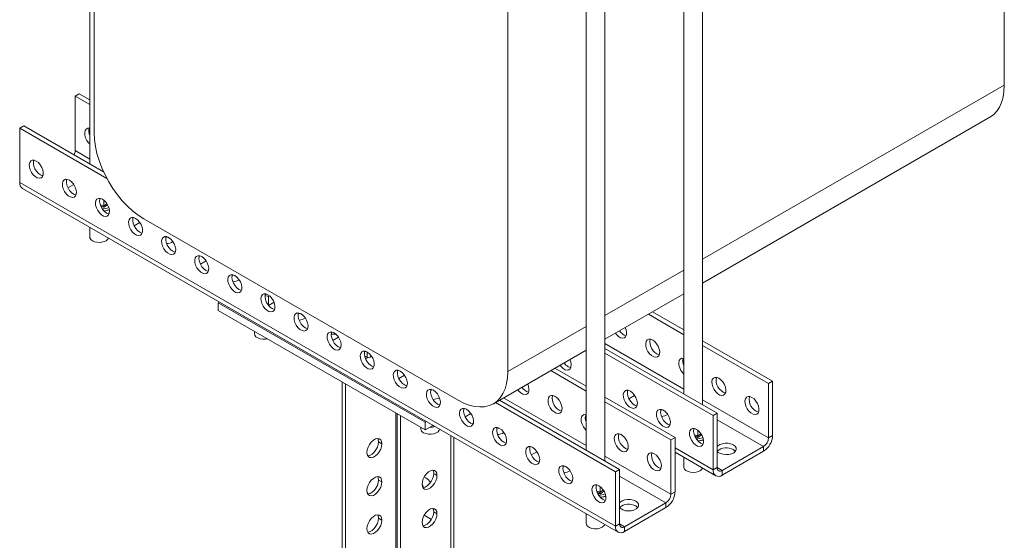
# Model space of a CAD drawing. Header units: millimetres. Extents: x -2 to 1106, y -1683 to -75.
# Tile 2 of 7: x 144 to 565, y -1406 to -1183. Entities that reach past the tile are written whole.
import ezdxf

# ---------------------------------------------------------------- set-up
doc = ezdxf.new("R2010")
doc.units = ezdxf.units.MM

msp = doc.modelspace()

# ---------------------------------------------------------------- linework, layer by layer
at = {"color": 7, "linetype": 'Continuous', "lineweight": 15}
for p, q in [((173.76, -1039.82), (173.76, -1244.54)), ((564.54, -1210.92), (564.54, -1055.78)), ((175.63, -1076.19), (175.63, -1231.34)), ((427.61, -1138.19), (427.61, -1342.92)), ((435.61, -1347.54), (435.61, -1142.81)), ((385.89, -1162.28), (385.89, -1367)), ((393.89, -1371.62), (393.89, -1166.9)), ((352.41, -1333.39), (352.41, -1178.24)), ((169.27, -1214.6), (167.5, -1215.62)), ((167.5, -1215.62), (173.76, -1219.23)), ((167.5, -1215.62), (167.5, -1238.89)), ((169.27, -1214.6), (173.76, -1217.19)), ((145.58, -1228.28), (143.81, -1229.3)), ((145.58, -1228.28), (179.62, -1247.93)), ((435.61, -1295.51), (558.33, -1224.66)), ((143.81, -1229.3), (181.04, -1250.79)), ((143.81, -1252.57), (143.81, -1229.3)), ((153.83, -1249.24), (153.24, -1249.58)), ((143.81, -1252.57), (398.37, -1399.52)), ((164.42, -1254.76), (166.87, -1253.34)), ((144.95, -1255.09), (399.51, -1402.04)), ((179.7, -1262.52), (179.7, -1260.07)), ((192.71, -1271.08), (195.16, -1269.67)), ((196.85, -1268.08), (331.2, -1345.64)), ((173.76, -1271.71), (173.76, -1275.84)), ((220.99, -1287.41), (223.44, -1286)), ((228.67, -1304), (229.18, -1303.71)), ((228.67, -1307.27), (228.67, -1304)), ((317.06, -1355.03), (228.67, -1304)), ((248.7, -1300.88), (250.06, -1301.27)), ((250.06, -1301.27), (250.43, -1300.94)), ((250.06, -1305), (250.06, -1301.27)), ((252.47, -1303.73), (250.12, -1305.09)), ((393.89, -1319.59), (427.61, -1300.12)), ((228.67, -1307.27), (317.06, -1358.3)), ((414.23, -1307.85), (427.61, -1315.57)), ((412.46, -1308.87), (427.61, -1317.61)), ((244.11, -1316.19), (244.11, -1317.27)), ((277.56, -1320.07), (280.01, -1318.65)), ((435.61, -1320.19), (465.55, -1337.47)), ((346.2, -1347.12), (385.89, -1324.21)), ((393.89, -1323.45), (441.86, -1351.15)), ((435.61, -1322.23), (463.78, -1338.49)), ((292.31, -1327.27), (291.15, -1326.61)), ((292.62, -1327.47), (292.31, -1327.27)), ((293.74, -1327.05), (293.9, -1326.48)), ((393.89, -1325.49), (440.09, -1352.17)), ((370.74, -1332.95), (385.89, -1341.69)), ((372.51, -1331.93), (385.89, -1339.65)), ((281.59, -1337.82), (281.59, -1540.53)), ((305.84, -1336.4), (308.29, -1334.98)), ((465.55, -1337.47), (463.78, -1338.49)), ((465.55, -1337.47), (465.55, -1360.74)), ((283.01, -1338.64), (283.01, -1541.35)), ((319.52, -1341.24), (319.92, -1341.12)), ((463.78, -1338.49), (463.78, -1361.76)), ((323.27, -1344.81), (320.37, -1345.26)), ((348.82, -1345.61), (400.14, -1375.23)), ((393.89, -1344.27), (423.83, -1361.56)), ((393.89, -1346.31), (422.06, -1362.58)), ((404.13, -1344.97), (406.58, -1343.56)), ((347.05, -1346.63), (398.37, -1376.25)), ((305.14, -1554.13), (305.14, -1351.42)), ((306.55, -1554.94), (306.55, -1352.23)), ((317.57, -1354.73), (317.06, -1355.03)), ((334.13, -1352.73), (336.58, -1351.31)), ((441.86, -1351.15), (440.09, -1352.17)), ((440.09, -1375.44), (440.09, -1352.17)), ((441.86, -1374.42), (441.86, -1351.15)), ((315.18, -1357.21), (315.18, -1357.89)), ((317.06, -1358.3), (317.06, -1355.03)), ((317.06, -1358.3), (320.39, -1356.37)), ((321.12, -1356.79), (321.12, -1356.93)), ((433.55, -1360.9), (433.55, -1358.45)), ((329.33, -1642.05), (329.33, -1361.53)), ((423.83, -1361.56), (422.06, -1362.58)), ((422.06, -1362.58), (422.06, -1385.85)), ((423.83, -1361.56), (423.83, -1384.83)), ((463.78, -1361.76), (465.55, -1360.74)), ((297.15, -1363.43), (298.56, -1364.24)), ((461.66, -1365.44), (443.98, -1375.64)), ((461.66, -1367.48), (461.66, -1365.44)), ((362.41, -1369.05), (364.86, -1367.64)), ((423.83, -1367.91), (441.23, -1377.96)), ((427.61, -1370.09), (427.61, -1374.22)), ((461.66, -1367.48), (443.98, -1377.68)), ((400.14, -1375.23), (398.37, -1376.25)), ((400.14, -1398.5), (400.14, -1375.23)), ((440.09, -1375.44), (441.86, -1374.42)), ((443.98, -1375.64), (443.98, -1377.68)), ((297.15, -1379.76), (298.56, -1380.58)), ((316.59, -1378.54), (317.3, -1378.86)), ((322.11, -1377.84), (320.7, -1377.02)), ((398.37, -1399.52), (398.37, -1376.25)), ((391.83, -1384.98), (391.83, -1382.53)), ((422.06, -1385.85), (423.83, -1384.83)), ((419.94, -1389.52), (402.26, -1399.73)), ((419.94, -1391.56), (402.26, -1401.77)), ((419.94, -1391.56), (419.94, -1389.52)), ((297.15, -1396.09), (298.56, -1396.91)), ((316.63, -1394.8), (319.71, -1396.58)), ((322.11, -1394.17), (320.7, -1393.35)), ((385.89, -1394.18), (385.89, -1398.3)), ((398.37, -1399.52), (400.14, -1398.5)), ((402.26, -1399.73), (402.26, -1401.77))]:
    msp.add_line(p, q, dxfattribs=at)
at = {"color": 8, "linetype": 'Continuous', "lineweight": 15}
for p, q in [((435.61, -1285.36), (564.54, -1210.92)), ((167.5, -1238.89), (173.76, -1242.5)), ((179.7, -1262.52), (181.06, -1261.59)), ((181.3, -1262.06), (179.8, -1263.15)), ((393.89, -1309.44), (427.61, -1289.98)), ((352.41, -1333.39), (385.89, -1314.06)), ((292.31, -1325.02), (292.31, -1327.27)), ((393.89, -1321.42), (427.61, -1340.88)), ((350.59, -1344.59), (385.89, -1364.97)), ((435.61, -1345.5), (463.78, -1361.76)), ((304.47, -1553.74), (304.47, -1351.03)), ((441.86, -1354.01), (461.66, -1365.44)), ((328.02, -1360.77), (328.02, -1643.89)), ((433.55, -1360.9), (434.91, -1359.96)), ((435.15, -1360.43), (433.65, -1361.53)), ((423.83, -1366.05), (440.09, -1375.44)), ((393.89, -1369.58), (422.06, -1385.85)), ((441.86, -1374.42), (443.98, -1375.64)), ((400.14, -1378.09), (419.94, -1389.52)), ((391.83, -1384.98), (393.19, -1384.05)), ((393.44, -1384.52), (391.93, -1385.61)), ((400.14, -1398.5), (402.26, -1399.73))]:
    msp.add_line(p, q, dxfattribs=at)
at = {"color": 7, "linetype": 'Continuous', "lineweight": 15, "flags": 128}
for points in [[(564.54, -1210.92), (564.41, -1213.59), (564.01, -1216.07), (563.35, -1218.33), (562.44, -1220.34), (561.29, -1222.08), (559.91, -1223.53), (558.33, -1224.66), (558.33, -1224.66)], [(173.76, -1229.37), (173.69, -1229.35), (172.88, -1229.33), (172.22, -1229.66), (171.78, -1230.3), (171.58, -1231.19), (171.64, -1232.26), (171.97, -1233.41), (172.53, -1234.54), (173.27, -1235.55), (173.76, -1236.05)], [(175.63, -1231.34), (175.77, -1234.15), (176.17, -1237.09), (176.82, -1240.11), (177.73, -1243.18), (178.89, -1246.24), (180.26, -1249.28), (181.85, -1252.24), (183.62, -1255.1), (185.56, -1257.81), (187.64, -1260.34), (189.84, -1262.66), (192.13, -1264.74), (194.47, -1266.55), (196.85, -1268.08)], [(150.89, -1243.38), (150, -1243.03), (149.19, -1243.01), (148.54, -1243.33), (148.09, -1243.97), (147.89, -1244.86), (147.96, -1245.93), (148.28, -1247.09), (148.84, -1248.22), (149.58, -1249.23), (150.44, -1250.03), (151.33, -1250.54), (152.19, -1250.73), (152.93, -1250.58), (153.49, -1250.09), (153.82, -1249.32), (153.88, -1248.32), (153.68, -1247.2), (153.23, -1246.05), (152.58, -1244.96), (151.77, -1244.05), (150.89, -1243.38)], [(152.65, -1249.3), (151.77, -1248.64), (150.96, -1247.72), (150.3, -1246.64), (149.86, -1245.49), (149.66, -1244.36), (149.72, -1243.37), (149.84, -1243)], [(153.7, -1249.69), (153.54, -1249.66), (152.65, -1249.3)], [(165.03, -1251.55), (164.14, -1251.19), (163.33, -1251.17), (162.68, -1251.5), (162.23, -1252.13), (162.03, -1253.03), (162.1, -1254.1), (162.42, -1255.25), (162.98, -1256.38), (163.72, -1257.39), (164.58, -1258.19), (165.48, -1258.71), (166.33, -1258.9), (167.07, -1258.74), (167.63, -1258.25), (167.96, -1257.48), (168.02, -1256.49), (167.82, -1255.36), (167.38, -1254.21), (166.72, -1253.13), (165.91, -1252.21), (165.03, -1251.55)], [(166.8, -1257.47), (165.91, -1256.8), (165.1, -1255.89), (164.45, -1254.8), (164, -1253.65), (163.8, -1252.53), (163.87, -1251.53), (163.98, -1251.16)], [(167.84, -1257.85), (167.68, -1257.82), (166.8, -1257.47)], [(179.17, -1259.71), (178.28, -1259.35), (177.48, -1259.34), (176.82, -1259.66), (176.37, -1260.3), (176.17, -1261.19), (176.24, -1262.26), (176.57, -1263.41), (177.13, -1264.55), (177.87, -1265.56), (178.72, -1266.35), (179.62, -1266.87), (180.47, -1267.06), (181.21, -1266.91), (181.77, -1266.42), (182.1, -1265.64), (182.17, -1264.65), (181.97, -1263.53), (181.52, -1262.37), (180.86, -1261.29), (180.06, -1260.38), (179.17, -1259.71)], [(180.94, -1265.63), (180.05, -1264.97), (179.24, -1264.05), (178.59, -1262.97), (178.14, -1261.81), (177.94, -1260.69), (178.01, -1259.7), (178.12, -1259.32)], [(181.99, -1266.02), (181.82, -1265.99), (180.94, -1265.63)], [(193.31, -1267.87), (192.43, -1267.52), (191.62, -1267.5), (190.96, -1267.83), (190.51, -1268.46), (190.31, -1269.36), (190.38, -1270.43), (190.71, -1271.58), (191.27, -1272.71), (192.01, -1273.72), (192.86, -1274.52), (193.76, -1275.04), (194.62, -1275.22), (195.36, -1275.07), (195.91, -1274.58), (196.24, -1273.81), (196.31, -1272.82), (196.11, -1271.69), (195.66, -1270.54), (195, -1269.46), (194.2, -1268.54), (193.31, -1267.87)], [(195.08, -1273.79), (194.19, -1273.13), (193.39, -1272.21), (192.73, -1271.13), (192.28, -1269.98), (192.08, -1268.85), (192.15, -1267.86), (192.26, -1267.49)], [(196.13, -1274.18), (195.97, -1274.15), (195.08, -1273.79)], [(173.76, -1275.84), (173.81, -1276.23), (174.18, -1276.88), (174.87, -1277.44), (175.82, -1277.86), (176.94, -1278.1), (178.13, -1278.14), (179.28, -1277.97)], [(207.45, -1276.04), (206.57, -1275.68), (205.76, -1275.66), (205.1, -1275.99), (204.66, -1276.63), (204.46, -1277.52), (204.52, -1278.59), (204.85, -1279.74), (205.41, -1280.87), (206.15, -1281.88), (207.01, -1282.68), (207.9, -1283.2), (208.76, -1283.39), (209.5, -1283.23), (210.06, -1282.75), (210.38, -1281.97), (210.45, -1280.98), (210.25, -1279.86), (209.8, -1278.7), (209.15, -1277.62), (208.34, -1276.7), (207.45, -1276.04)], [(209.22, -1281.96), (208.34, -1281.29), (207.53, -1280.38), (206.87, -1279.3), (206.42, -1278.14), (206.22, -1277.02), (206.29, -1276.03), (206.41, -1275.65)], [(206.34, -1275.84), (206.83, -1275.88), (207.27, -1275.94)], [(210.27, -1282.35), (210.11, -1282.32), (209.22, -1281.96)], [(221.6, -1284.2), (220.71, -1283.85), (219.9, -1283.83), (219.25, -1284.15), (218.8, -1284.79), (218.6, -1285.68), (218.67, -1286.75), (218.99, -1287.91), (219.55, -1289.04), (220.29, -1290.05), (221.15, -1290.85), (222.04, -1291.36), (222.9, -1291.55), (223.64, -1291.4), (224.2, -1290.91), (224.53, -1290.14), (224.59, -1289.14), (224.39, -1288.02), (223.95, -1286.87), (223.29, -1285.78), (222.48, -1284.87), (221.6, -1284.2)], [(223.36, -1290.12), (222.48, -1289.46), (221.67, -1288.54), (221.01, -1287.46), (220.57, -1286.31), (220.37, -1285.18), (220.43, -1284.19), (220.55, -1283.82)], [(224.41, -1290.51), (224.25, -1290.48), (223.36, -1290.12)], [(235.74, -1292.37), (234.85, -1292.01), (234.05, -1291.99), (233.39, -1292.32), (232.94, -1292.95), (232.74, -1293.85), (232.81, -1294.92), (233.14, -1296.07), (233.69, -1297.2), (234.43, -1298.21), (235.29, -1299.01), (236.19, -1299.53), (237.04, -1299.72), (237.78, -1299.56), (238.34, -1299.08), (238.67, -1298.3), (238.73, -1297.31), (238.54, -1296.18), (238.09, -1295.03), (237.43, -1293.95), (236.62, -1293.03), (235.74, -1292.37)], [(237.51, -1298.29), (236.62, -1297.62), (235.81, -1296.71), (235.16, -1295.62), (234.71, -1294.47), (234.51, -1293.35), (234.58, -1292.35), (234.69, -1291.98)], [(234.62, -1292.17), (235.11, -1292.2), (235.55, -1292.27)], [(238.55, -1298.67), (238.39, -1298.64), (237.51, -1298.29)], [(249.88, -1300.53), (248.99, -1300.17), (248.19, -1300.16), (247.53, -1300.48), (247.08, -1301.12), (246.88, -1302.01), (246.95, -1303.08), (247.28, -1304.23), (247.84, -1305.37), (248.58, -1306.38), (249.43, -1307.17), (250.33, -1307.69), (251.18, -1307.88), (251.92, -1307.73), (252.48, -1307.24), (252.81, -1306.47), (252.88, -1305.47), (252.68, -1304.35), (252.23, -1303.19), (251.57, -1302.11), (250.77, -1301.2), (249.88, -1300.53)], [(251.65, -1306.45), (250.76, -1305.79), (249.96, -1304.87), (249.3, -1303.79), (248.85, -1302.63), (248.65, -1301.51), (248.72, -1300.52), (248.83, -1300.14)], [(249.39, -1300.29), (248.96, -1300.33), (248.76, -1300.35)], [(252.7, -1306.84), (252.53, -1306.81), (251.65, -1306.45)], [(264.02, -1308.7), (263.14, -1308.34), (262.33, -1308.32), (261.67, -1308.65), (261.22, -1309.28), (261.03, -1310.18), (261.09, -1311.25), (261.42, -1312.4), (261.98, -1313.53), (262.72, -1314.54), (263.57, -1315.34), (264.47, -1315.86), (265.33, -1316.04), (266.07, -1315.89), (266.62, -1315.4), (266.95, -1314.63), (267.02, -1313.64), (266.82, -1312.51), (266.37, -1311.36), (265.72, -1310.28), (264.91, -1309.36), (264.02, -1308.7)], [(265.79, -1314.62), (264.9, -1313.95), (264.1, -1313.04), (263.44, -1311.95), (262.99, -1310.8), (262.79, -1309.67), (262.86, -1308.68), (262.97, -1308.31)], [(262.91, -1308.5), (263.4, -1308.53), (263.84, -1308.59)], [(266.84, -1315), (266.68, -1314.97), (265.79, -1314.62)], [(278.16, -1316.86), (277.28, -1316.5), (276.47, -1316.49), (275.81, -1316.81), (275.37, -1317.45), (275.17, -1318.34), (275.23, -1319.41), (275.56, -1320.56), (276.12, -1321.69), (276.86, -1322.7), (277.72, -1323.5), (278.61, -1324.02), (279.47, -1324.21), (280.21, -1324.05), (280.77, -1323.57), (281.09, -1322.79), (281.16, -1321.8), (280.96, -1320.68), (280.51, -1319.52), (279.86, -1318.44), (279.05, -1317.52), (278.16, -1316.86)], [(279.93, -1322.78), (279.05, -1322.11), (278.24, -1321.2), (277.58, -1320.12), (277.13, -1318.96), (276.94, -1317.84), (277, -1316.85), (277.12, -1316.47)], [(398.37, -1317), (398.84, -1317.6), (399.69, -1318.4), (400.59, -1318.92), (401.44, -1319.11), (402.18, -1318.95), (402.74, -1318.46), (403.07, -1317.69), (403.14, -1316.7), (402.94, -1315.57), (402.57, -1314.58)], [(244.11, -1317.27), (244.25, -1317.87), (244.73, -1318.5), (245.5, -1319.02), (246.51, -1319.39), (247.66, -1319.57), (248.86, -1319.54), (249.68, -1319.4)], [(414.28, -1319.92), (413.4, -1319.56), (412.59, -1319.55), (411.93, -1319.87), (411.49, -1320.51), (411.29, -1321.4), (411.35, -1322.47), (411.68, -1323.62), (412.24, -1324.76), (412.98, -1325.77), (413.83, -1326.56), (414.73, -1327.08), (415.59, -1327.27), (416.33, -1327.12), (416.89, -1326.63), (417.21, -1325.85), (417.28, -1324.86), (417.08, -1323.74), (416.63, -1322.58), (415.98, -1321.5), (415.17, -1320.59), (414.28, -1319.92)], [(280.98, -1323.17), (280.82, -1323.14), (279.93, -1322.78)], [(292.31, -1325.02), (291.42, -1324.67), (290.61, -1324.65), (289.96, -1324.97), (289.51, -1325.61), (289.31, -1326.5), (289.38, -1327.57), (289.7, -1328.73), (290.26, -1329.86), (291, -1330.87), (291.86, -1331.67), (292.75, -1332.18), (293.61, -1332.37), (294.35, -1332.22), (294.91, -1331.73), (295.24, -1330.96), (295.3, -1329.96), (295.1, -1328.84), (294.66, -1327.69), (294, -1326.6), (293.19, -1325.69), (292.31, -1325.02)], [(294.07, -1330.94), (293.19, -1330.28), (292.38, -1329.36), (291.72, -1328.28), (291.28, -1327.13), (291.08, -1326), (291.14, -1325.01), (291.26, -1324.64)], [(291.19, -1324.82), (291.68, -1324.86), (292.12, -1324.92)], [(374.68, -1330.68), (375.15, -1331.28), (376, -1332.07), (376.9, -1332.59), (377.76, -1332.78), (378.5, -1332.63), (379.05, -1332.14), (379.38, -1331.37), (379.45, -1330.37), (379.25, -1329.25), (378.88, -1328.25)], [(427.61, -1327.74), (427.54, -1327.73), (426.73, -1327.71), (426.08, -1328.04), (425.63, -1328.67), (425.43, -1329.57), (425.49, -1330.64), (425.82, -1331.79), (426.38, -1332.92), (427.12, -1333.93), (427.61, -1334.42)], [(295.12, -1331.33), (294.96, -1331.3), (294.07, -1330.94)], [(306.45, -1333.19), (305.56, -1332.83), (304.76, -1332.81), (304.1, -1333.14), (303.65, -1333.78), (303.45, -1334.67), (303.52, -1335.74), (303.85, -1336.89), (304.4, -1338.02), (305.14, -1339.03), (306, -1339.83), (306.9, -1340.35), (307.75, -1340.54), (308.49, -1340.38), (309.05, -1339.9), (309.38, -1339.12), (309.45, -1338.13), (309.25, -1337), (308.8, -1335.85), (308.14, -1334.77), (307.33, -1333.85), (306.45, -1333.19)], [(308.22, -1339.11), (307.33, -1338.44), (306.52, -1337.53), (305.87, -1336.44), (305.42, -1335.29), (305.22, -1334.17), (305.29, -1333.17), (305.4, -1332.8)], [(331.2, -1345.64), (333.57, -1346.85), (335.92, -1347.75), (338.2, -1348.31), (340.4, -1348.52), (342.48, -1348.4), (344.42, -1347.93), (346.2, -1347.12), (347.78, -1345.99), (349.16, -1344.54), (350.31, -1342.8), (351.22, -1340.79), (351.88, -1338.53), (352.28, -1336.05), (352.41, -1333.39)], [(379.27, -1331.74), (379.11, -1331.71), (378.22, -1331.35)], [(442.57, -1336.25), (441.68, -1335.89), (440.87, -1335.87), (440.22, -1336.2), (439.77, -1336.84), (439.57, -1337.73), (439.64, -1338.8), (439.96, -1339.95), (440.52, -1341.08), (441.26, -1342.09), (442.12, -1342.89), (443.01, -1343.41), (443.87, -1343.6), (444.61, -1343.44), (445.17, -1342.96), (445.5, -1342.18), (445.56, -1341.19), (445.36, -1340.07), (444.92, -1338.91), (444.26, -1337.83), (443.45, -1336.91), (442.57, -1336.25)], [(309.27, -1339.49), (309.1, -1339.46), (308.22, -1339.11)], [(320.59, -1341.35), (319.71, -1340.99), (318.9, -1340.98), (318.24, -1341.3), (317.79, -1341.94), (317.59, -1342.83), (317.66, -1343.9), (317.99, -1345.05), (318.55, -1346.19), (319.29, -1347.2), (320.14, -1347.99), (321.04, -1348.51), (321.89, -1348.7), (322.63, -1348.55), (323.19, -1348.06), (323.52, -1347.29), (323.59, -1346.29), (323.39, -1345.17), (322.94, -1344.01), (322.28, -1342.93), (321.48, -1342.02), (320.59, -1341.35)], [(322.36, -1347.27), (321.47, -1346.61), (320.67, -1345.69), (320.01, -1344.61), (319.56, -1343.45), (319.36, -1342.33), (319.43, -1341.34), (319.54, -1340.98)], [(356.65, -1341.09), (357.12, -1341.69), (357.97, -1342.48), (358.87, -1343), (359.73, -1343.19), (360.47, -1343.04), (361.02, -1342.55), (361.35, -1341.77), (361.42, -1340.78), (361.22, -1339.66), (360.85, -1338.66)], [(404.74, -1341.76), (403.85, -1341.4), (403.04, -1341.39), (402.39, -1341.71), (401.94, -1342.35), (401.74, -1343.24), (401.81, -1344.31), (402.13, -1345.46), (402.69, -1346.59), (403.43, -1347.6), (404.29, -1348.4), (405.18, -1348.92), (406.04, -1349.11), (406.78, -1348.95), (407.34, -1348.47), (407.67, -1347.69), (407.73, -1346.7), (407.53, -1345.58), (407.09, -1344.42), (406.43, -1343.34), (405.62, -1342.43), (404.74, -1341.76)], [(406.5, -1347.68), (405.62, -1347.01), (404.81, -1346.1), (404.15, -1345.02), (403.71, -1343.86), (403.51, -1342.74), (403.57, -1341.75), (403.69, -1341.37)], [(372.56, -1344), (371.68, -1343.65), (370.87, -1343.63), (370.21, -1343.96), (369.77, -1344.59), (369.57, -1345.49), (369.63, -1346.56), (369.96, -1347.71), (370.52, -1348.84), (371.26, -1349.85), (372.12, -1350.65), (373.01, -1351.17), (373.87, -1351.35), (374.61, -1351.2), (375.17, -1350.71), (375.49, -1349.94), (375.56, -1348.95), (375.36, -1347.82), (374.91, -1346.67), (374.26, -1345.59), (373.45, -1344.67), (372.56, -1344)], [(456.71, -1344.41), (455.82, -1344.06), (455.02, -1344.04), (454.36, -1344.36), (453.91, -1345), (453.71, -1345.89), (453.78, -1346.96), (454.11, -1348.12), (454.66, -1349.25), (455.41, -1350.26), (456.26, -1351.06), (457.16, -1351.57), (458.01, -1351.76), (458.75, -1351.61), (459.31, -1351.12), (459.64, -1350.35), (459.71, -1349.35), (459.51, -1348.23), (459.06, -1347.08), (458.4, -1345.99), (457.59, -1345.08), (456.71, -1344.41)], [(323.41, -1347.66), (323.24, -1347.63), (322.36, -1347.27)], [(334.73, -1349.52), (333.85, -1349.16), (333.04, -1349.14), (332.38, -1349.47), (331.94, -1350.1), (331.74, -1351), (331.8, -1352.07), (332.13, -1353.22), (332.69, -1354.35), (333.43, -1355.36), (334.29, -1356.16), (335.18, -1356.68), (336.04, -1356.87), (336.78, -1356.71), (337.34, -1356.22), (337.66, -1355.45), (337.73, -1354.46), (337.53, -1353.33), (337.08, -1352.18), (336.43, -1351.1), (335.62, -1350.18), (334.73, -1349.52)], [(336.5, -1355.44), (335.62, -1354.77), (334.81, -1353.86), (334.15, -1352.77), (333.7, -1351.62), (333.5, -1350.49), (333.57, -1349.5), (333.68, -1349.13)], [(407.55, -1348.07), (407.39, -1348.04), (406.5, -1347.68)], [(418.88, -1349.92), (417.99, -1349.57), (417.19, -1349.55), (416.53, -1349.87), (416.08, -1350.51), (415.88, -1351.4), (415.95, -1352.48), (416.28, -1353.63), (416.83, -1354.76), (417.57, -1355.77), (418.43, -1356.57), (419.33, -1357.08), (420.18, -1357.27), (420.92, -1357.12), (421.48, -1356.63), (421.81, -1355.86), (421.88, -1354.86), (421.68, -1353.74), (421.23, -1352.59), (420.57, -1351.5), (419.76, -1350.59), (418.88, -1349.92)], [(420.65, -1355.84), (419.76, -1355.18), (418.95, -1354.26), (418.3, -1353.18), (417.85, -1352.03), (417.65, -1350.9), (417.72, -1349.91), (417.83, -1349.54)], [(417.77, -1349.72), (418.25, -1349.76), (418.69, -1349.82)], [(385.89, -1351.83), (385.82, -1351.81), (385.01, -1351.79), (384.36, -1352.12), (383.91, -1352.76), (383.71, -1353.65), (383.78, -1354.72), (384.1, -1355.87), (384.66, -1357), (385.4, -1358.01), (385.89, -1358.51)], [(316.35, -1359.52), (317.31, -1359.93), (318.43, -1360.16), (319.62, -1360.18), (320.78, -1360.01), (321.79, -1359.64), (322.56, -1359.12), (323.04, -1358.49), (323.17, -1357.97)], [(337.55, -1355.82), (337.39, -1355.79), (336.5, -1355.44)], [(348.88, -1357.68), (347.99, -1357.32), (347.18, -1357.31), (346.53, -1357.63), (346.08, -1358.27), (345.88, -1359.16), (345.95, -1360.23), (346.27, -1361.38), (346.83, -1362.51), (347.57, -1363.52), (348.43, -1364.32), (349.32, -1364.84), (350.18, -1365.03), (350.92, -1364.87), (351.48, -1364.39), (351.81, -1363.61), (351.87, -1362.62), (351.67, -1361.5), (351.22, -1360.34), (350.57, -1359.26), (349.76, -1358.35), (348.88, -1357.68)], [(350.64, -1363.6), (349.76, -1362.93), (348.95, -1362.02), (348.29, -1360.94), (347.85, -1359.78), (347.65, -1358.66), (347.71, -1357.67), (347.83, -1357.29)], [(347.76, -1357.48), (348.25, -1357.52), (348.69, -1357.58)], [(421.69, -1356.23), (421.53, -1356.2), (420.65, -1355.84)], [(433.02, -1358.09), (432.14, -1357.73), (431.33, -1357.71), (430.67, -1358.04), (430.22, -1358.68), (430.02, -1359.57), (430.09, -1360.64), (430.42, -1361.79), (430.98, -1362.92), (431.72, -1363.93), (432.57, -1364.73), (433.47, -1365.25), (434.32, -1365.44), (435.06, -1365.28), (435.62, -1364.8), (435.95, -1364.02), (436.02, -1363.03), (435.82, -1361.91), (435.37, -1360.75), (434.71, -1359.67), (433.91, -1358.75), (433.02, -1358.09)], [(434.79, -1364.01), (433.9, -1363.34), (433.1, -1362.43), (432.44, -1361.35), (431.99, -1360.19), (431.79, -1359.07), (431.86, -1358.07), (431.97, -1357.7)], [(292.2, -1367.92), (292.33, -1366.81), (292.71, -1365.64), (293.3, -1364.51), (294.06, -1363.5), (294.93, -1362.71), (295.84, -1362.18), (296.7, -1361.98), (297.47, -1362.1), (298.06, -1362.55), (298.44, -1363.28), (298.56, -1364.24)], [(297.15, -1363.43), (297.02, -1362.47), (296.81, -1361.97)], [(400.85, -1360.33), (399.96, -1359.98), (399.15, -1359.96), (398.5, -1360.28), (398.05, -1360.92), (397.85, -1361.81), (397.92, -1362.88), (398.24, -1364.04), (398.8, -1365.17), (399.54, -1366.18), (400.4, -1366.98), (401.3, -1367.49), (402.15, -1367.68), (402.89, -1367.53), (403.45, -1367.04), (403.78, -1366.27), (403.84, -1365.27), (403.65, -1364.15), (403.2, -1363), (402.54, -1361.91), (401.73, -1361), (400.85, -1360.33)], [(298.56, -1364.24), (298.44, -1365.35), (298.06, -1366.52), (297.47, -1367.66), (296.7, -1368.66), (295.84, -1369.46), (294.93, -1369.98), (294.06, -1370.19), (293.3, -1370.06), (292.71, -1369.61), (292.33, -1368.88), (292.2, -1367.92)], [(292.54, -1369.37), (292.65, -1369.37), (293.52, -1369.16), (294.42, -1368.64), (295.29, -1367.84), (296.05, -1366.84), (296.64, -1365.71), (297.02, -1364.54), (297.15, -1363.43)], [(351.69, -1363.99), (351.53, -1363.96), (350.64, -1363.6)], [(363.02, -1365.84), (362.13, -1365.49), (361.32, -1365.47), (360.67, -1365.79), (360.22, -1366.43), (360.02, -1367.32), (360.09, -1368.4), (360.41, -1369.55), (360.97, -1370.68), (361.71, -1371.69), (362.57, -1372.49), (363.47, -1373), (364.32, -1373.19), (365.06, -1373.04), (365.62, -1372.55), (365.95, -1371.78), (366.01, -1370.78), (365.81, -1369.66), (365.37, -1368.51), (364.71, -1367.42), (363.9, -1366.51), (363.02, -1365.84)], [(364.79, -1371.76), (363.9, -1371.1), (363.09, -1370.18), (362.44, -1369.1), (361.99, -1367.95), (361.79, -1366.82), (361.86, -1365.83), (361.97, -1365.46)], [(435.84, -1364.4), (435.67, -1364.37), (434.79, -1364.01)], [(448.75, -1364.72), (447.73, -1364.29), (446.54, -1364.05), (445.27, -1364.02), (444.05, -1364.21), (442.98, -1364.6), (442.15, -1365.15), (441.86, -1365.47)], [(441.88, -1367.48), (442.33, -1367.92), (443.23, -1368.43), (444.35, -1368.77), (445.59, -1368.91), (446.85, -1368.83), (448.01, -1368.54), (448.97, -1368.06), (449.64, -1367.44), (449.97, -1366.73), (449.92, -1366), (449.51, -1365.31), (448.75, -1364.72), (448.75, -1364.72)], [(448.75, -1366.77), (449.51, -1367.35), (449.61, -1367.48)], [(414.99, -1368.5), (414.1, -1368.14), (413.3, -1368.12), (412.64, -1368.45), (412.19, -1369.08), (411.99, -1369.98), (412.06, -1371.05), (412.39, -1372.2), (412.95, -1373.33), (413.69, -1374.34), (414.54, -1375.14), (415.44, -1375.66), (416.29, -1375.85), (417.03, -1375.69), (417.59, -1375.21), (417.92, -1374.43), (417.99, -1373.44), (417.79, -1372.31), (417.34, -1371.16), (416.68, -1370.08), (415.88, -1369.16), (414.99, -1368.5)], [(315.75, -1381.51), (315.88, -1380.4), (316.25, -1379.23), (316.85, -1378.1), (317.61, -1377.1), (318.48, -1376.3), (319.38, -1375.78), (320.25, -1375.57), (321.01, -1375.69), (321.61, -1376.14), (321.98, -1376.88), (322.11, -1377.84)], [(320.7, -1377.02), (320.57, -1376.06), (320.36, -1375.57)], [(365.83, -1372.15), (365.67, -1372.12), (364.79, -1371.76)], [(377.16, -1374.01), (376.27, -1373.65), (375.47, -1373.63), (374.81, -1373.96), (374.36, -1374.6), (374.16, -1375.49), (374.23, -1376.56), (374.56, -1377.71), (375.12, -1378.84), (375.86, -1379.85), (376.71, -1380.65), (377.61, -1381.17), (378.46, -1381.36), (379.2, -1381.2), (379.76, -1380.72), (380.09, -1379.94), (380.16, -1378.95), (379.96, -1377.83), (379.51, -1376.67), (378.85, -1375.59), (378.05, -1374.67), (377.16, -1374.01)], [(378.93, -1379.93), (378.04, -1379.26), (377.23, -1378.35), (376.58, -1377.27), (376.13, -1376.11), (375.93, -1374.99), (376, -1373.99), (376.11, -1373.62)], [(376.05, -1373.81), (376.54, -1373.85), (376.97, -1373.91)], [(427.61, -1374.22), (427.62, -1374.42), (427.9, -1375.08), (428.51, -1375.68), (429.39, -1376.14), (430.47, -1376.43), (431.65, -1376.53), (432.83, -1376.42), (433.9, -1376.11)], [(292.2, -1384.25), (292.33, -1383.14), (292.71, -1381.97), (293.3, -1380.84), (294.06, -1379.83), (294.93, -1379.04), (295.84, -1378.51), (296.7, -1378.31), (297.47, -1378.43), (298.06, -1378.88), (298.44, -1379.61), (298.56, -1380.58)], [(292.54, -1385.7), (292.65, -1385.7), (293.52, -1385.49), (294.42, -1384.97), (295.29, -1384.17), (296.05, -1383.17), (296.64, -1382.04), (297.02, -1380.87), (297.15, -1379.76)], [(297.15, -1379.76), (297.02, -1378.8), (296.81, -1378.3)], [(322.11, -1377.84), (321.98, -1378.95), (321.61, -1380.12), (321.01, -1381.25), (320.25, -1382.25), (319.38, -1383.05), (318.48, -1383.57), (317.61, -1383.78), (316.85, -1383.65), (316.25, -1383.21), (315.88, -1382.47), (315.75, -1381.51)], [(316.09, -1382.97), (316.19, -1382.96), (317.06, -1382.76), (317.97, -1382.23), (318.84, -1381.44), (319.6, -1380.43), (320.19, -1379.3), (320.57, -1378.13), (320.7, -1377.02)], [(379.98, -1380.32), (379.81, -1380.29), (378.93, -1379.93)], [(298.56, -1380.58), (298.44, -1381.68), (298.06, -1382.85), (297.47, -1383.99), (296.7, -1384.99), (295.84, -1385.79), (294.93, -1386.31), (294.06, -1386.52), (293.3, -1386.39), (292.71, -1385.94), (292.33, -1385.21), (292.2, -1384.25)], [(391.3, -1382.17), (390.42, -1381.81), (389.61, -1381.8), (388.95, -1382.12), (388.5, -1382.76), (388.3, -1383.65), (388.37, -1384.72), (388.7, -1385.88), (389.26, -1387.01), (390, -1388.02), (390.85, -1388.82), (391.75, -1389.33), (392.61, -1389.52), (393.35, -1389.37), (393.9, -1388.88), (394.23, -1388.11), (394.3, -1387.11), (394.1, -1385.99), (393.65, -1384.84), (392.99, -1383.75), (392.19, -1382.84), (391.3, -1382.17)], [(393.07, -1388.09), (392.18, -1387.43), (391.38, -1386.51), (390.72, -1385.43), (390.27, -1384.27), (390.07, -1383.15), (390.14, -1382.16), (390.25, -1381.78)], [(394.12, -1388.48), (393.96, -1388.45), (393.07, -1388.09)], [(407.03, -1388.81), (406.02, -1388.37), (404.82, -1388.13), (403.55, -1388.1), (402.33, -1388.29), (401.26, -1388.68), (400.43, -1389.24), (400.14, -1389.55)], [(315.75, -1397.84), (315.88, -1396.73), (316.25, -1395.56), (316.85, -1394.43), (317.61, -1393.43), (318.48, -1392.63), (319.38, -1392.11), (320.25, -1391.9), (321.01, -1392.03), (321.61, -1392.47), (321.98, -1393.21), (322.11, -1394.17)], [(320.7, -1393.35), (320.57, -1392.39), (320.36, -1391.9)], [(400.16, -1391.56), (400.61, -1392), (401.51, -1392.52), (402.63, -1392.86), (403.87, -1392.99), (405.13, -1392.91), (406.29, -1392.62), (407.25, -1392.14), (407.92, -1391.52), (408.25, -1390.82), (408.21, -1390.09), (407.79, -1389.4), (407.03, -1388.81), (407.03, -1388.81)], [(407.03, -1390.85), (407.79, -1391.44), (407.89, -1391.56)], [(292.2, -1400.58), (292.33, -1399.47), (292.71, -1398.3), (293.3, -1397.17), (294.06, -1396.16), (294.93, -1395.37), (295.84, -1394.84), (296.7, -1394.64), (297.47, -1394.76), (298.06, -1395.21), (298.44, -1395.95), (298.56, -1396.91)], [(292.54, -1402.03), (292.65, -1402.03), (293.52, -1401.82), (294.42, -1401.3), (295.29, -1400.51), (296.05, -1399.5), (296.64, -1398.37), (297.02, -1397.2), (297.15, -1396.09)], [(297.15, -1396.09), (297.02, -1395.13), (296.81, -1394.63)], [(322.11, -1394.17), (321.98, -1395.28), (321.61, -1396.45), (321.01, -1397.58), (320.25, -1398.58), (319.38, -1399.38), (318.48, -1399.9), (317.61, -1400.11), (316.85, -1399.99), (316.25, -1399.54), (315.88, -1398.8), (315.75, -1397.84)], [(316.09, -1399.3), (316.19, -1399.29), (317.06, -1399.09), (317.97, -1398.56), (318.84, -1397.77), (319.6, -1396.76), (320.19, -1395.63), (320.57, -1394.46), (320.7, -1393.35)], [(298.56, -1396.91), (298.44, -1398.02), (298.06, -1399.18), (297.47, -1400.32), (296.7, -1401.32), (295.84, -1402.12), (294.93, -1402.64), (294.06, -1402.85), (293.3, -1402.72), (292.71, -1402.27), (292.33, -1401.54), (292.2, -1400.58)], [(392.72, -1399.93), (391.76, -1400.34), (390.63, -1400.57), (389.44, -1400.6), (388.29, -1400.42), (387.28, -1400.05), (386.5, -1399.53), (386.02, -1398.9), (385.89, -1398.3)], [(393.81, -1398.75), (393.42, -1399.38), (392.72, -1399.93)]]:
    msp.add_lwpolyline(points, dxfattribs=at)
at = {"color": 7, "linetype": 'Continuous', "lineweight": 15}
for centre, radius, start, end in [((178.03, -1230.55), 4.67, 164.6988, 203.7691), ((163.29, -1238.76), 4.22, 333.1303, 358.2151), ((146.51, -1252.87), 2.71, 173.7012, 234.9867), ((178.96, -1274.97), 3.02, 276.1105, 334.1575), ((206.35, -1273.22), 5.46, 272.6073, 302.5645), ((234.64, -1289.55), 5.46, 272.6073, 302.5645), ((262.92, -1305.88), 5.46, 272.6073, 302.5645), ((404.12, -1313.53), 4.69, 211.6375, 255.5738), ((278.52, -1326.71), 9.35, 87.7994, 99.7779), ((418.81, -1320.78), 5.71, 167.4355, 252.5591), ((291.21, -1322.21), 5.46, 272.6073, 302.5645), ((431.88, -1328.93), 4.67, 164.6988, 203.7691), ((381.4, -1326.24), 6.02, 214.5832, 238.085), ((447.1, -1337.1), 5.71, 167.4355, 252.5591), ((362.4, -1337.61), 4.69, 211.6375, 255.5738), ((377.09, -1344.86), 5.71, 167.4355, 252.5591), ((461.24, -1345.27), 5.71, 167.4355, 252.5591), ((390.16, -1353.01), 4.67, 164.6988, 203.7691), ((417.78, -1347.11), 5.46, 272.6073, 302.5645), ((317.13, -1357.72), 1.96, 184.8256, 246.4945), ((319.19, -1346.23), 10.92, 269.227, 281.524), ((347.78, -1354.87), 5.46, 272.6073, 302.5645), ((405.38, -1361.19), 5.71, 167.4355, 252.5591), ((457.1, -1360.36), 8.45, 302.6055, 357.3945), ((459.17, -1361.55), 4.61, 302.6055, 357.3945), ((445.82, -1371.92), 5.94, 60.3591, 131.511), ((419.52, -1369.35), 5.71, 167.4355, 252.5591), ((376.06, -1371.19), 5.46, 272.6073, 302.5645), ((433.15, -1373.62), 2.6, 286.6498, 336.3044), ((442.46, -1375.82), 2.4, 170.786, 309.2033), ((443.15, -1374.63), 1.31, 170.786, 309.2033), ((313.91, -1384.31), 6.42, 32.5979, 58.0549), ((322.83, -1379.31), 7.37, 195.9416, 209.5107), ((415.38, -1384.44), 8.45, 302.6055, 357.3945), ((417.46, -1385.64), 4.61, 302.6055, 357.3945), ((404.1, -1396.01), 5.94, 60.3591, 131.511), ((400.74, -1399.91), 2.4, 170.786, 309.2033), ((401.43, -1398.71), 1.31, 170.786, 309.2033)]:
    msp.add_arc(centre, radius, start, end, dxfattribs=at)
at = {"color": 8, "linetype": 'Continuous', "lineweight": 15}
for centre in [(177.9, -1250.49), (431.75, -1348.86), (390.03, -1372.95)]:
    msp.add_arc(centre, 13.37, 275.0337, 287.3159, dxfattribs=at)
for points, knots in [([(178.28, -1262.14), (178.6, -1262.22), (179.07, -1262.34), (179.55, -1262.48), (179.7, -1262.52)], [0, 0, 0, 0, 0.675442, 1, 1, 1, 1]), ([(179.8, -1263.15), (179.65, -1263.1), (179.34, -1263.01), (178.93, -1262.88), (178.66, -1262.82), (178.55, -1262.79)], [0, 0, 0, 0, 0.366857, 0.733821, 1, 1, 1, 1]), ([(432.13, -1360.51), (432.45, -1360.59), (432.93, -1360.71), (433.4, -1360.85), (433.55, -1360.9)], [0, 0, 0, 0, 0.675442, 1, 1, 1, 1]), ([(433.65, -1361.53), (433.5, -1361.48), (433.19, -1361.38), (432.78, -1361.26), (432.52, -1361.19), (432.4, -1361.17)], [0, 0, 0, 0, 0.366857, 0.733821, 1, 1, 1, 1]), ([(390.41, -1384.6), (390.73, -1384.68), (391.21, -1384.8), (391.68, -1384.94), (391.83, -1384.98)], [0, 0, 0, 0, 0.675442, 1, 1, 1, 1]), ([(391.93, -1385.61), (391.78, -1385.56), (391.48, -1385.47), (391.06, -1385.34), (390.8, -1385.28), (390.68, -1385.25)], [0, 0, 0, 0, 0.366857, 0.733821, 1, 1, 1, 1])]:
    msp.add_open_spline(points, degree=3, knots=knots, dxfattribs=at)
at = {"color": 7, "linetype": 'Continuous', "lineweight": 15}
for points, knots in [([(179.7, -1262.52), (179.7, -1262.57), (179.7, -1262.66), (179.72, -1262.83), (179.76, -1262.99), (179.78, -1263.1), (179.8, -1263.15), (179.8, -1263.15)], [0, 0, 0, 0, 0.236168, 0.471367, 0.732415, 0.993147, 1, 1, 1, 1]), ([(179.78, -1264.69), (179.88, -1264.68), (180.53, -1264.62), (181.32, -1264.44), (181.93, -1264.21), (182.07, -1264.16)], [0, 0, 0, 0, 0.123732, 0.805571, 1, 1, 1, 1]), ([(319.08, -1357.13), (319.5, -1357.11), (320.19, -1357.09), (320.85, -1356.98), (321.12, -1356.93)], [0, 0, 0, 0, 0.59621, 1, 1, 1, 1]), ([(321.32, -1356.9), (321.31, -1356.9), (321.24, -1356.93), (321.18, -1356.93), (321.12, -1356.93)], [0, 0, 0, 0, 0.07449, 1, 1, 1, 1]), ([(433.55, -1360.9), (433.55, -1360.95), (433.55, -1361.04), (433.58, -1361.2), (433.61, -1361.37), (433.64, -1361.48), (433.65, -1361.52), (433.65, -1361.53)], [0, 0, 0, 0, 0.236168, 0.471367, 0.732415, 0.993147, 1, 1, 1, 1]), ([(433.63, -1363.07), (433.73, -1363.06), (434.38, -1362.99), (435.17, -1362.82), (435.78, -1362.59), (435.92, -1362.54)], [0, 0, 0, 0, 0.123732, 0.805571, 1, 1, 1, 1]), ([(391.83, -1384.98), (391.83, -1385.03), (391.83, -1385.12), (391.86, -1385.29), (391.89, -1385.45), (391.92, -1385.56), (391.93, -1385.61), (391.93, -1385.61)], [0, 0, 0, 0, 0.236168, 0.471367, 0.732415, 0.993147, 1, 1, 1, 1]), ([(391.91, -1387.15), (392.01, -1387.14), (392.66, -1387.08), (393.45, -1386.9), (394.06, -1386.67), (394.2, -1386.62)], [0, 0, 0, 0, 0.123732, 0.805571, 1, 1, 1, 1])]:
    msp.add_open_spline(points, degree=3, knots=knots, dxfattribs=at)

doc.saveas('drawing.dxf')
